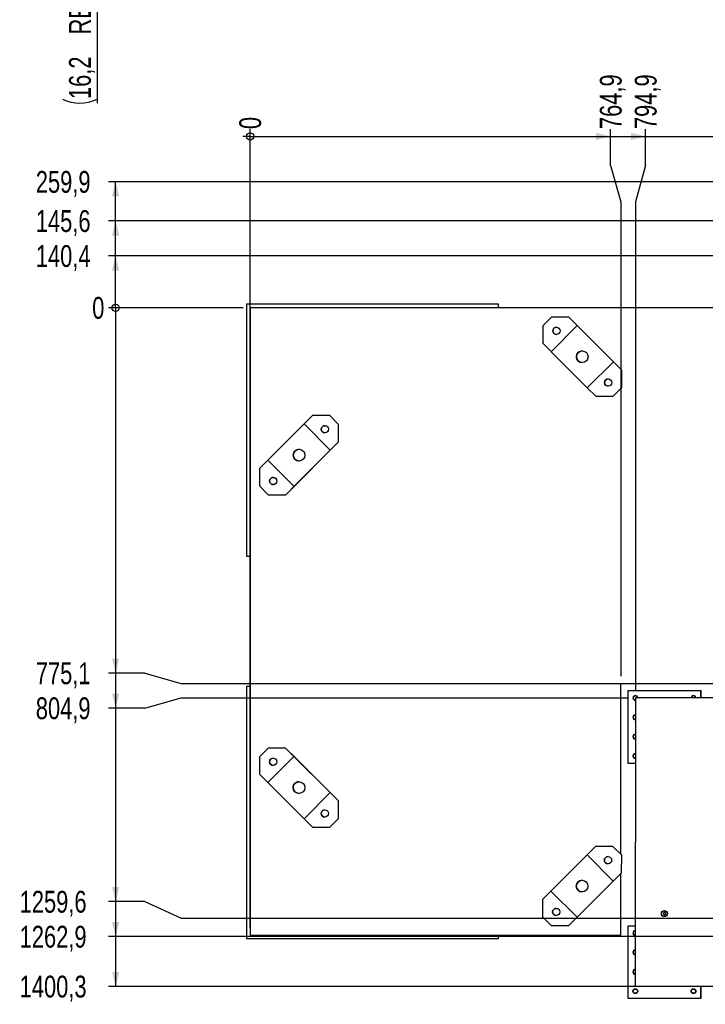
# Model space of a CAD drawing. Header units: millimetres. Extents: x 5 to 589, y 5 to 415.
# Tile 31 of 95: x 174 to 269, y 167 to 302. Entities that reach past the tile are written whole.
import ezdxf

# ---------------------------------------------------------------- set-up
doc = ezdxf.new("R2010")
doc.units = ezdxf.units.MM
doc.layers.add('COTES', color=1, linetype='Continuous')
doc.layers.add('TRAIT-FORT', color=4, linetype='Continuous', lineweight=25)
doc.styles.add('SLDTEXTSTYLE0', font='TXT', dxfattribs={"width": 0.75})
doc.dimstyles.new('SLDDIMSTYLE1', dxfattribs={"dimtxt": 3, "dimasz": 2, "dimexe": 0, "dimexo": 0.0625, "dimgap": 0.75, "dimtad": 1, "dimdec": 1, "dimlfac": 15, "dimrnd": 1e-09, "dimzin": 12, "dimdsep": 46, "dimtxsty": 'SLDTEXTSTYLE0', "dimsah": 1, "dimcen": 0.09, "dimadec": 0, "dimazin": 3, "dimtfac": 1, "dimtdec": 1, "dimtmove": 0, "dimatfit": 0, "dimfxl": 0, "dimfrac": 2, "dimtolj": 1, "dimtzin": 12, "dimarcsym": 0})
doc.dimstyles.new('SLDDIMSTYLE4', dxfattribs={"dimtxt": 3, "dimasz": 0.333333, "dimexe": 0, "dimexo": 0.0625, "dimgap": 0.75, "dimtad": 0, "dimtih": 1, "dimtoh": 1, "dimdec": 0, "dimlfac": 15, "dimrnd": 1e-09, "dimdsep": 46, "dimtxsty": 'SLDTEXTSTYLE0', "dimblk1": 'ORIGIN', "dimblk2": 'ORIGIN', "dimsah": 1, "dimcen": 0.09, "dimadec": 0, "dimazin": 2, "dimtfac": 1, "dimtdec": 0, "dimtofl": 0, "dimtmove": 0, "dimatfit": 3, "dimldrblk": 'ORIGIN', "dimfxl": 0, "dimfrac": 2, "dimtolj": 1, "dimtzin": 12, "dimarcsym": 0})
doc.dimstyles.new('SLDDIMSTYLE5', dxfattribs={"dimtxt": 3, "dimasz": 2, "dimexe": 0, "dimexo": 0.0625, "dimgap": 0.75, "dimtad": 0, "dimtih": 1, "dimtoh": 1, "dimdec": 1, "dimlfac": 15, "dimrnd": 1e-09, "dimzin": 12, "dimdsep": 46, "dimtxsty": 'SLDTEXTSTYLE0', "dimsah": 1, "dimcen": 0.09, "dimadec": 0, "dimazin": 3, "dimtfac": 1, "dimtdec": 1, "dimtofl": 0, "dimtmove": 0, "dimatfit": 3, "dimfxl": 0, "dimfrac": 2, "dimtolj": 1, "dimtzin": 12, "dimarcsym": 0})

# ---------------------------------------------------------------- blocks, each defined once
blk = doc.blocks.new('_D_3')
at = {"layer": 'COTES', "color": 1}
for p, q in [((184.94, 319.74), (184.94, 322.74)), ((204.52, 319.74), (183.94, 319.74)), ((184.94, 319.74), (184.94, 318.66)), ((204.52, 318.66), (183.94, 318.66)), ((184.94, 318.66), (184.94, 290.61))]:
    blk.add_line(p, q, dxfattribs=at)
for centre, start, end in [((182.56, 307.86), 63.4349, 116.5651), ((182.56, 295.94), 243.4349, 296.5651)]:
    blk.add_arc(centre, 5.32, start, end, dxfattribs=at)
for points in [[(184.94, 319.74), (185.44, 321.74), (184.44, 321.74)], [(184.94, 318.66), (184.44, 316.66), (185.44, 316.66)]]:
    blk.add_solid(points, dxfattribs=at)
at = {"layer": 'COTES', "color": 1, "char_height": 3, "attachment_point": 1, "rotation": 90, "style": 'SLDTEXTSTYLE0'}
for s, insert in [('RESINE', (181.08, 300.06)), ('16,2', (181.08, 291.18))]:
    blk.add_mtext(s, dxfattribs=dict(at, insert=insert))
blk = doc.blocks.new('_Origin')
at = {"color": 0, "linetype": 'ByBlock', "lineweight": -2}
blk.add_line((0, 0), (-1, 0), dxfattribs=at)
blk.add_circle((0, 0), 0.5, dxfattribs=at)
blk = doc.blocks.new('_D_5')
at = {"layer": 'COTES', "color": 1}
blk.add_line((205.99, 177.22), (205.99, 287.05), dxfattribs=at)
blk.add_blockref('_Origin', (205.99, 286.05), dxfattribs=at)
at = {"layer": 'COTES', "color": 1, "insert": (204.5, 287.05), "char_height": 3, "attachment_point": 1, "rotation": 90, "style": 'SLDTEXTSTYLE0'}
blk.add_mtext('0', dxfattribs=at)
blk = doc.blocks.new('_D_6')
at = {"layer": 'COTES', "color": 1}
for p, q in [((205.99, 286.05), (255.57, 286.05)), ((255.57, 282.05), (255.57, 287.05)), ((255.57, 282.05), (256.98, 277.05)), ((256.98, 277.05), (256.98, 211.81))]:
    blk.add_line(p, q, dxfattribs=at)
blk.add_solid([(255.57, 286.05), (253.57, 286.55), (253.57, 285.55)], dxfattribs=at)
at = {"layer": 'COTES', "color": 1, "insert": (254.09, 287.05), "char_height": 3, "attachment_point": 1, "rotation": 90, "style": 'SLDTEXTSTYLE0'}
blk.add_mtext('764,9', dxfattribs=at)
blk = doc.blocks.new('_D_7')
at = {"layer": 'COTES', "color": 1}
for p, q in [((255.57, 286.05), (260.39, 286.05)), ((260.39, 282.05), (260.39, 287.05)), ((260.39, 282.05), (258.98, 277.05)), ((258.98, 277.05), (258.98, 209.81))]:
    blk.add_line(p, q, dxfattribs=at)
blk.add_solid([(260.39, 286.05), (258.39, 286.55), (258.39, 285.55)], dxfattribs=at)
at = {"layer": 'COTES', "color": 1, "insert": (258.9, 287.05), "char_height": 3, "attachment_point": 1, "rotation": 90, "style": 'SLDTEXTSTYLE0'}
blk.add_mtext('794,9', dxfattribs=at)
blk = doc.blocks.new('_D_8')
at = {"layer": 'COTES', "color": 1}
for p, q in [((260.39, 286.05), (297.79, 286.05)), ((297.79, 282.05), (297.79, 287.05)), ((297.79, 282.05), (301, 279.8))]:
    blk.add_line(p, q, dxfattribs=at)
blk.add_solid([(297.79, 286.05), (295.79, 286.55), (295.79, 285.55)], dxfattribs=at)
at = {"layer": 'COTES', "color": 1, "insert": (296.31, 287.05), "char_height": 3, "attachment_point": 1, "rotation": 90, "style": 'SLDTEXTSTYLE0'}
blk.add_mtext('1425,2', dxfattribs=at)
blk = doc.blocks.new('_D_9')
at = {"layer": 'COTES', "color": 1}
for p, q in [((297.79, 286.05), (302.6, 286.05)), ((302.6, 282.05), (302.6, 287.05)), ((302.6, 282.05), (305.68, 277.05)), ((305.68, 277.05), (305.68, 263.45))]:
    blk.add_line(p, q, dxfattribs=at)
blk.add_solid([(302.6, 286.05), (300.6, 286.55), (300.6, 285.55)], dxfattribs=at)
at = {"layer": 'COTES', "color": 1, "insert": (301.12, 287.05), "char_height": 3, "attachment_point": 1, "rotation": 90, "style": 'SLDTEXTSTYLE0'}
blk.add_mtext('1495,4', dxfattribs=at)
blk = doc.blocks.new('_D_10')
at = {"layer": 'COTES', "color": 1}
for p, q in [((302.6, 286.05), (307.41, 286.05)), ((307.41, 282.05), (307.41, 287.05)), ((307.41, 282.05), (306.66, 277.05)), ((306.66, 277.05), (306.66, 264.8))]:
    blk.add_line(p, q, dxfattribs=at)
blk.add_solid([(307.41, 286.05), (305.41, 286.55), (305.41, 285.55)], dxfattribs=at)
at = {"layer": 'COTES', "color": 1, "insert": (305.93, 287.05), "char_height": 3, "attachment_point": 1, "rotation": 90, "style": 'SLDTEXTSTYLE0'}
blk.add_mtext('1510,1', dxfattribs=at)
blk = doc.blocks.new('_D_11')
at = {"layer": 'COTES', "color": 1}
for p, q in [((307.41, 286.05), (312.22, 286.05)), ((312.22, 282.05), (312.22, 287.05)), ((312.22, 282.05), (309.02, 277.05)), ((309.02, 277.05), (309.02, 179.28))]:
    blk.add_line(p, q, dxfattribs=at)
blk.add_solid([(312.22, 286.05), (310.22, 286.55), (310.22, 285.55)], dxfattribs=at)
at = {"layer": 'COTES', "color": 1, "insert": (310.74, 287.05), "char_height": 3, "attachment_point": 1, "rotation": 90, "style": 'SLDTEXTSTYLE0'}
blk.add_mtext('1545,5', dxfattribs=at)
blk = doc.blocks.new('_D_12')
at = {"layer": 'COTES', "color": 1}
for p, q in [((312.22, 286.05), (349.5, 286.05)), ((349.5, 282.05), (349.5, 287.05)), ((349.5, 282.05), (350.28, 277.05)), ((350.28, 277.05), (350.28, 179.5))]:
    blk.add_line(p, q, dxfattribs=at)
blk.add_solid([(349.5, 286.05), (347.5, 286.55), (347.5, 285.55)], dxfattribs=at)
at = {"layer": 'COTES', "color": 1, "insert": (348.02, 287.05), "char_height": 3, "attachment_point": 1, "rotation": 90, "style": 'SLDTEXTSTYLE0'}
blk.add_mtext('2164,4', dxfattribs=at)
blk = doc.blocks.new('_D_13')
at = {"layer": 'COTES', "color": 1}
for p, q in [((349.5, 286.05), (354.31, 286.05)), ((354.31, 209.78), (354.31, 287.05))]:
    blk.add_line(p, q, dxfattribs=at)
blk.add_solid([(354.31, 286.05), (352.31, 286.55), (352.31, 285.55)], dxfattribs=at)
at = {"layer": 'COTES', "color": 1, "insert": (352.83, 287.05), "char_height": 3, "attachment_point": 1, "rotation": 90, "style": 'SLDTEXTSTYLE0'}
blk.add_mtext('2224,9', dxfattribs=at)
blk = doc.blocks.new('_D_14')
at = {"layer": 'COTES', "color": 1}
blk.add_line((205.01, 262.47), (186.49, 262.47), dxfattribs=at)
blk.add_blockref('_Origin', (187.49, 262.47), dxfattribs=at)
at = {"layer": 'COTES', "color": 1, "insert": (184.27, 263.96), "char_height": 3, "attachment_point": 1, "style": 'SLDTEXTSTYLE0'}
blk.add_mtext('0', dxfattribs=at)
blk = doc.blocks.new('_D_15')
at = {"layer": 'COTES', "color": 1}
for p, q in [((187.49, 262.47), (187.49, 212.21)), ((191.49, 212.21), (186.49, 212.21)), ((191.49, 212.21), (196.49, 210.8)), ((196.49, 210.8), (304.66, 210.8))]:
    blk.add_line(p, q, dxfattribs=at)
blk.add_solid([(187.49, 212.21), (187.99, 214.21), (186.99, 214.21)], dxfattribs=at)
at = {"layer": 'COTES', "color": 1, "insert": (176.51, 213.7), "char_height": 3, "attachment_point": 1, "style": 'SLDTEXTSTYLE0'}
blk.add_mtext('775,1', dxfattribs=at)
blk = doc.blocks.new('_D_16')
at = {"layer": 'COTES', "color": 1}
for p, q in [((187.49, 212.21), (187.49, 207.4)), ((191.49, 207.4), (196.49, 208.81)), ((196.49, 208.81), (257.98, 208.81)), ((191.49, 207.4), (186.49, 207.4))]:
    blk.add_line(p, q, dxfattribs=at)
blk.add_solid([(187.49, 207.4), (187.99, 209.4), (186.99, 209.4)], dxfattribs=at)
at = {"layer": 'COTES', "color": 1, "insert": (176.51, 208.89), "char_height": 3, "attachment_point": 1, "style": 'SLDTEXTSTYLE0'}
blk.add_mtext('804,9', dxfattribs=at)
blk = doc.blocks.new('_D_17')
at = {"layer": 'COTES', "color": 1}
for p, q in [((187.49, 207.4), (187.49, 180.8)), ((191.49, 180.8), (186.49, 180.8)), ((191.49, 180.8), (196.49, 178.5)), ((196.49, 178.5), (349.28, 178.5))]:
    blk.add_line(p, q, dxfattribs=at)
blk.add_solid([(187.49, 180.8), (187.99, 182.8), (186.99, 182.8)], dxfattribs=at)
at = {"layer": 'COTES', "color": 1, "insert": (174.29, 182.28), "char_height": 3, "attachment_point": 1, "style": 'SLDTEXTSTYLE0'}
blk.add_mtext('1259,6', dxfattribs=at)
blk = doc.blocks.new('_D_18')
at = {"layer": 'COTES', "color": 1}
for p, q in [((187.49, 180.8), (187.49, 175.99)), ((296.67, 175.99), (301.67, 178.28)), ((301.67, 178.28), (308.02, 178.28)), ((296.67, 175.99), (186.49, 175.99))]:
    blk.add_line(p, q, dxfattribs=at)
blk.add_solid([(187.49, 175.99), (187.99, 177.99), (186.99, 177.99)], dxfattribs=at)
at = {"layer": 'COTES', "color": 1, "insert": (174.29, 177.47), "char_height": 3, "attachment_point": 1, "style": 'SLDTEXTSTYLE0'}
blk.add_mtext('1262,9', dxfattribs=at)
blk = doc.blocks.new('_D_19')
at = {"layer": 'COTES', "color": 1}
for p, q in [((187.49, 175.99), (187.49, 169.12)), ((353.3, 169.12), (186.49, 169.12))]:
    blk.add_line(p, q, dxfattribs=at)
blk.add_solid([(187.49, 169.12), (187.99, 171.12), (186.99, 171.12)], dxfattribs=at)
at = {"layer": 'COTES', "color": 1, "insert": (174.29, 170.61), "char_height": 3, "attachment_point": 1, "style": 'SLDTEXTSTYLE0'}
blk.add_mtext('1400,3', dxfattribs=at)
blk = doc.blocks.new('_D_20')
at = {"layer": 'COTES', "color": 1}
for p, q in [((316.81, 269.6), (321.81, 271.83)), ((321.81, 271.83), (349.3, 271.83)), ((316.81, 269.6), (186.49, 269.6)), ((187.49, 262.47), (187.49, 269.6))]:
    blk.add_line(p, q, dxfattribs=at)
blk.add_solid([(187.49, 269.6), (186.99, 267.6), (187.99, 267.6)], dxfattribs=at)
at = {"layer": 'COTES', "color": 1, "insert": (176.51, 271.09), "char_height": 3, "attachment_point": 1, "style": 'SLDTEXTSTYLE0'}
blk.add_mtext('140,4', dxfattribs=at)
blk = doc.blocks.new('_D_21')
at = {"layer": 'COTES', "color": 1}
for p, q in [((275.2, 274.41), (186.49, 274.41)), ((187.49, 269.6), (187.49, 274.41)), ((275.2, 274.41), (280.2, 272.18)), ((280.2, 272.18), (308.06, 272.18))]:
    blk.add_line(p, q, dxfattribs=at)
blk.add_solid([(187.49, 274.41), (186.99, 272.41), (187.99, 272.41)], dxfattribs=at)
at = {"layer": 'COTES', "color": 1, "insert": (176.51, 275.9), "char_height": 3, "attachment_point": 1, "style": 'SLDTEXTSTYLE0'}
blk.add_mtext('145,6', dxfattribs=at)
blk = doc.blocks.new('_D_22')
at = {"layer": 'COTES', "color": 1}
for p, q in [((300, 279.8), (186.49, 279.8)), ((187.49, 274.41), (187.49, 279.8))]:
    blk.add_line(p, q, dxfattribs=at)
blk.add_solid([(187.49, 279.8), (186.99, 277.8), (187.99, 277.8)], dxfattribs=at)
at = {"layer": 'COTES', "color": 1, "insert": (176.51, 281.29), "char_height": 3, "attachment_point": 1, "style": 'SLDTEXTSTYLE0'}
blk.add_mtext('259,9', dxfattribs=at)

msp = doc.modelspace()

# ---------------------------------------------------------------- linework, layer by layer
at = {"color": 7, "linetype": 'Continuous', "lineweight": 18}
msp.add_line((258.9697, 169.147), (264.216, 169.1456), dxfattribs=at)
at = {"layer": 'TRAIT-FORT', "color": 4, "linetype": 'Continuous', "lineweight": 25}
for p, q in [((205.5028, 262.9778), (205.494, 228.3112)), ((240.1695, 262.969), (205.5028, 262.9778)), ((240.1693, 262.4651), (240.1695, 262.969)), ((240.1697, 262.969), (240.1695, 262.969)), ((240.1696, 262.4651), (240.1697, 262.969)), ((206.0071, 262.4737), (205.9852, 176.2154)), ((305.6767, 262.4484), (206.0071, 262.4737)), ((247.4391, 261.1767), (246.2415, 259.9797)), ((247.3877, 256.437), (250.9808, 260.0282)), ((249.8339, 261.1761), (247.4391, 261.1767)), ((250.9812, 260.0282), (249.8339, 261.1761)), ((249.8339, 261.1761), (249.834, 261.1761)), ((251.2806, 259.7288), (249.834, 261.1761)), ((250.9808, 260.0282), (255.9642, 255.0422)), ((250.9812, 260.0282), (250.9808, 260.0282)), ((246.2415, 259.9797), (246.2409, 257.5849)), ((251.2801, 259.7288), (251.2806, 259.7288)), ((255.6651, 255.3416), (251.2801, 259.7288)), ((251.2804, 259.7286), (251.2806, 259.7288)), ((246.2409, 257.5849), (247.388, 256.4373)), ((252.3712, 251.451), (247.3877, 256.437)), ((252.3712, 251.451), (255.9642, 255.0422)), ((252.3717, 251.451), (255.9647, 255.0422)), ((255.6655, 255.3416), (255.6651, 255.3416)), ((257.1121, 253.8943), (255.6655, 255.3416)), ((255.9642, 255.0422), (255.9647, 255.0422)), ((257.112, 253.8943), (255.9647, 255.0422)), ((257.1114, 251.4996), (257.112, 253.8943)), ((257.1115, 251.4996), (257.1121, 253.8943)), ((257.112, 253.8943), (257.1121, 253.8943)), ((252.3717, 251.451), (252.3712, 251.451)), ((252.3717, 251.451), (253.519, 250.3031)), ((255.9137, 250.3025), (257.1114, 251.4996)), ((255.9138, 250.3025), (257.1115, 251.4996)), ((257.1114, 251.4996), (257.1115, 251.4996)), ((253.519, 250.3031), (255.9137, 250.3025)), ((255.9137, 250.3025), (255.9138, 250.3025)), ((208.4373, 241.5076), (213.4233, 246.4911)), ((217.0145, 242.8981), (213.4233, 246.4911)), ((213.4233, 246.4911), (213.4237, 246.4911)), ((214.5717, 247.6384), (213.4237, 246.4911)), ((217.0149, 242.8981), (213.4237, 246.4911)), ((216.9664, 247.6378), (214.5717, 247.6384)), ((218.1635, 246.4401), (216.9664, 247.6378)), ((216.9664, 247.6378), (216.9665, 247.6378)), ((218.1636, 246.4401), (216.9665, 247.6378)), ((218.1628, 244.0454), (218.1635, 246.4401)), ((218.163, 244.0454), (218.1636, 246.4401)), ((218.1635, 246.4401), (218.1636, 246.4401)), ((216.7156, 242.5988), (218.163, 244.0454)), ((217.0149, 242.8981), (218.1628, 244.0454)), ((218.1628, 244.0454), (218.163, 244.0454)), ((217.0145, 242.8981), (212.0285, 237.9146)), ((212.328, 238.2139), (216.7152, 242.5988)), ((216.7152, 242.5988), (216.7156, 242.5988)), ((217.0149, 242.8981), (217.0145, 242.8981)), ((208.4375, 241.5074), (207.2898, 240.3603)), ((212.0285, 237.9146), (208.4373, 241.5076)), ((207.2898, 240.3603), (207.2892, 237.9655)), ((207.2892, 237.9655), (208.4863, 236.7679)), ((210.881, 236.7673), (212.0289, 237.9146)), ((210.8811, 236.7673), (212.3285, 238.2139)), ((212.0285, 237.9146), (212.0289, 237.9146)), ((212.3285, 238.2139), (212.328, 238.2139)), ((212.3285, 238.2139), (212.3282, 238.2141)), ((208.4863, 236.7679), (210.881, 236.7673)), ((210.881, 236.7673), (210.8811, 236.7673)), ((205.494, 228.3112), (205.9984, 228.3111)), ((205.4895, 210.3805), (205.4807, 175.7139)), ((205.9939, 210.3804), (205.4895, 210.3805)), ((256.9743, 187.2846), (256.9803, 210.8141)), ((256.976, 187.2828), (256.982, 210.8141)), ((256.9803, 210.8141), (305.6636, 210.8018)), ((257.9789, 199.8139), (257.9815, 209.8139)), ((257.9815, 209.8139), (267.9815, 209.8113)), ((258.9798, 208.8136), (258.9697, 169.147)), ((306.6464, 208.8015), (258.9798, 208.8136)), ((258.9813, 209.147), (258.9812, 209.147)), ((266.9813, 209.1449), (266.9812, 209.1449)), ((267.9815, 209.8113), (267.9812, 208.8113)), ((267.9814, 208.8113), (267.9817, 209.8113)), ((267.9817, 209.8113), (267.9815, 209.8113)), ((267.9816, 208.8113), (267.9818, 209.8113)), ((267.9818, 209.8113), (267.9817, 209.8113)), ((258.9462, 208.5291), (258.9797, 208.527)), ((258.9455, 205.8624), (258.979, 205.8603)), ((258.9448, 203.1958), (258.9783, 203.1936)), ((208.4774, 201.92), (207.2798, 200.7229)), ((210.8722, 201.9194), (208.4774, 201.92)), ((212.0195, 200.7714), (210.8722, 201.9194)), ((210.8722, 201.9194), (210.8723, 201.9194)), ((212.3189, 200.472), (210.8723, 201.9194)), ((207.2798, 200.7229), (207.2791, 198.3282)), ((208.426, 197.1802), (212.0191, 200.7714)), ((212.0191, 200.7714), (217.0025, 195.7854)), ((212.0195, 200.7714), (212.0191, 200.7714)), ((212.3184, 200.472), (212.3189, 200.472)), ((216.7034, 196.0849), (212.3184, 200.472)), ((212.3187, 200.4718), (212.3189, 200.472)), ((258.9441, 200.5291), (258.9776, 200.527)), ((258.9775, 199.8136), (257.9789, 199.8139)), ((207.2791, 198.3282), (208.4263, 197.1805)), ((213.4095, 192.1943), (208.426, 197.1802)), ((213.4095, 192.1943), (217.0025, 195.7854)), ((213.41, 192.1943), (217.003, 195.7854)), ((216.7038, 196.0849), (216.7034, 196.0849)), ((218.1504, 194.6375), (216.7038, 196.0849)), ((217.0025, 195.7854), (217.003, 195.7854)), ((218.1503, 194.6375), (217.003, 195.7854)), ((218.1497, 192.2428), (218.1503, 194.6375)), ((218.1498, 192.2428), (218.1504, 194.6375)), ((218.1503, 194.6375), (218.1504, 194.6375)), ((213.41, 192.1943), (213.4095, 192.1943)), ((213.41, 192.1943), (214.5573, 191.0463)), ((214.5573, 191.0463), (216.952, 191.0457)), ((216.952, 191.0457), (218.1497, 192.2428)), ((216.952, 191.0457), (216.9521, 191.0457)), ((216.9521, 191.0457), (218.1498, 192.2428)), ((218.1497, 192.2428), (218.1498, 192.2428)), ((253.5033, 188.3619), (252.3554, 187.2145)), ((255.898, 188.3613), (253.5033, 188.3619)), ((257.0951, 187.1636), (255.898, 188.3613)), ((255.898, 188.3613), (255.8981, 188.3613)), ((257.0952, 187.1636), (255.8981, 188.3613)), ((247.3689, 182.2311), (252.3549, 187.2145)), ((255.9461, 183.6215), (252.3549, 187.2145)), ((252.3549, 187.2145), (252.3554, 187.2145)), ((255.9465, 183.6215), (252.3554, 187.2145)), ((257.0945, 184.7689), (257.0951, 187.1636)), ((257.0946, 184.7689), (257.0952, 187.1636)), ((257.0951, 187.1636), (257.0952, 187.1636)), ((255.6472, 183.3223), (257.0946, 184.7689)), ((255.9465, 183.6215), (257.0945, 184.7689)), ((256.9715, 176.2024), (256.9736, 184.648)), ((256.9732, 176.2024), (256.9753, 184.6497)), ((257.0945, 184.7689), (257.0946, 184.7689)), ((255.9461, 183.6215), (250.9601, 178.6381)), ((251.2596, 178.9373), (255.6468, 183.3223)), ((255.6468, 183.3223), (255.6472, 183.3223)), ((255.9465, 183.6215), (255.9461, 183.6215)), ((247.3691, 182.2308), (246.2214, 181.0837)), ((250.9601, 178.6381), (247.3689, 182.2311)), ((246.2214, 181.0837), (246.2208, 178.689)), ((249.8127, 177.4907), (251.2601, 178.9373)), ((251.2601, 178.9373), (251.2596, 178.9373)), ((251.2601, 178.9373), (251.2599, 178.9375)), ((262.9723, 179.2999), (262.8389, 179.223)), ((262.8389, 179.223), (262.8389, 179.069)), ((262.839, 179.223), (262.8389, 179.223)), ((262.839, 179.223), (262.8389, 179.069)), ((262.8389, 179.069), (262.9722, 178.992)), ((262.8389, 179.069), (262.8389, 179.069)), ((262.8389, 179.069), (262.9722, 178.992)), ((262.9723, 179.2999), (262.839, 179.223)), ((262.9722, 178.992), (263.1055, 179.0689)), ((263.1056, 179.2229), (262.9723, 179.2999)), ((263.1055, 179.0689), (263.1056, 179.2229)), ((246.2208, 178.689), (247.4179, 177.4913)), ((247.4179, 177.4913), (249.8126, 177.4907)), ((249.8126, 177.4907), (250.9606, 178.6381)), ((249.8126, 177.4907), (249.8127, 177.4907)), ((250.9601, 178.6381), (250.9606, 178.6381)), ((257.9707, 167.4806), (257.9733, 177.4806)), ((257.9733, 177.4806), (258.9718, 177.4803)), ((205.9852, 176.2154), (256.9715, 176.2024)), ((240.1473, 175.7051), (240.1474, 176.2067)), ((240.1476, 175.7051), (240.1477, 176.2067)), ((256.9715, 176.2024), (256.9732, 176.2024)), ((258.9379, 176.1958), (258.9715, 176.1936)), ((205.4807, 175.7139), (240.1473, 175.7051)), ((240.1476, 175.7051), (240.1473, 175.7051)), ((258.9373, 173.5291), (258.9708, 173.527)), ((258.9366, 170.8624), (258.9701, 170.8603)), ((258.9697, 169.147), (354.303, 169.1228)), ((258.9708, 168.147), (258.9709, 168.147)), ((258.9711, 168.8136), (258.971, 168.8136)), ((266.9708, 168.1449), (266.9709, 168.1449)), ((266.9711, 168.8116), (266.971, 168.8116)), ((267.9711, 169.1447), (267.9707, 167.478)), ((267.9709, 167.478), (267.9713, 169.1447)), ((267.9711, 167.478), (267.9715, 169.1447)), ((267.9707, 167.478), (257.9707, 167.4806)), ((267.9709, 167.478), (267.9707, 167.478)), ((267.9711, 167.478), (267.9709, 167.478))]:
    msp.add_line(p, q, dxfattribs=at)
for centre, radius in [((248.1213, 259.2965), 0.5), ((251.676, 255.7396), 0.8043), ((255.2315, 252.1827), 0.5), ((216.2832, 245.7579), 0.5), ((212.7259, 242.2028), 0.8043), ((209.1694, 238.6477), 0.5), ((209.1596, 200.0397), 0.5), ((212.7143, 196.4828), 0.8043), ((216.2698, 192.9259), 0.5), ((255.2149, 186.4814), 0.5), ((251.6575, 182.9263), 0.8043), ((248.1011, 179.3712), 0.5), ((262.9722, 179.146), 0.42), ((262.9722, 179.146), 0.3767), ((258.9709, 168.4803), 0.3333), ((258.9709, 168.4803), 0.2867), ((266.9709, 168.4783), 0.3333), ((266.9709, 168.4783), 0.2867)]:
    msp.add_circle(centre, radius, dxfattribs=at)
for centre, radius, start, end in [((248.1214, 259.2965), 0.5, 89.985458, 179.985458), ((248.1214, 259.2965), 0.5, 179.985456, 269.985456), ((251.6761, 255.7396), 0.8043, 89.985458, 179.985458), ((251.6761, 255.7396), 0.8043, 179.985456, 269.985456), ((255.2316, 252.1827), 0.5, 89.985458, 179.985458), ((255.2316, 252.1827), 0.5, 179.985456, 269.985456), ((216.2833, 245.7579), 0.5, 89.985458, 269.985455), ((212.726, 242.2028), 0.8043, 89.985458, 269.985455), ((209.1695, 238.6477), 0.5, 89.985458, 269.985455), ((258.9811, 208.8136), 0.3333, 359.985458, 269.985458), ((258.9811, 208.8136), 0.2867, 359.985458, 262.997461), ((266.9811, 208.8116), 0.3333, 359.985455, 179.985458), ((266.9811, 208.8116), 0.2867, 359.985455, 179.985458), ((258.9804, 206.147), 0.3333, 89.985458, 269.985455), ((258.9804, 206.147), 0.2867, 90.256031, 262.997459), ((258.9798, 203.4803), 0.3333, 89.985458, 269.985455), ((258.9798, 203.4803), 0.2867, 90.256031, 262.997459), ((209.1597, 200.0397), 0.5, 89.985458, 179.985458), ((258.9791, 200.8136), 0.3333, 89.985458, 269.985455), ((258.9791, 200.8136), 0.2867, 90.256031, 262.997459), ((209.1597, 200.0397), 0.5, 179.985456, 269.985456), ((212.7144, 196.4828), 0.8043, 89.985458, 179.985458), ((212.7144, 196.4828), 0.8043, 179.985456, 269.985456), ((216.2699, 192.9259), 0.5, 89.985458, 179.985458), ((216.2699, 192.9259), 0.5, 179.985456, 269.985456), ((255.215, 186.4814), 0.5, 89.985458, 269.985455), ((251.6576, 182.9263), 0.8043, 89.985458, 269.985455), ((248.1012, 179.3712), 0.5, 89.985458, 269.985455), ((258.9729, 176.4803), 0.3333, 89.985458, 269.985455), ((258.9729, 176.4803), 0.2867, 90.256031, 262.997459), ((258.9722, 173.8136), 0.3333, 89.985458, 269.985455), ((258.9722, 173.8136), 0.2867, 90.256031, 262.997459), ((258.9716, 171.147), 0.3333, 89.985458, 269.985455), ((258.9715, 171.147), 0.2867, 90.256031, 262.997459)]:
    msp.add_arc(centre, radius, start, end, dxfattribs=at)

# ---------------------------------------------------------------- dimensions: what is measured, and where the dimension line sits
at = {"layer": 'COTES', "color": 1}
dim = msp.add_linear_dim(base=(184.9427, 318.6626), p1=(205.5172, 319.7426), p2=(205.5172, 318.6626), angle=90, text='(<> RESINE)', dimstyle='SLDDIMSTYLE1', dxfattribs=at)
dim.commit()
dim.dimension.update_dxf_attribs({"geometry": '_D_3', "text_midpoint": (184.9427, 301.8967), "dimtype": 160})
for feature_location, offset, dtype, origin, dimstyle, picture, middle in [((300.9978, 279.803), (-3.2033, 7.2515), 1, (205.9852, 176.2154), 'SLDDIMSTYLE5', '_D_8', (297.7945, 293.1503)), ((305.6767, 262.4484), (-3.0721, 24.606), 1, (205.9852, 176.2154), 'SLDDIMSTYLE5', '_D_9', (302.6046, 293.1503)), ((306.6604, 263.8015), (0.7544, 23.2529), 1, (205.9852, 176.2154), 'SLDDIMSTYLE5', '_D_10', (307.4148, 293.1503)), ((309.0216, 178.2815), (3.2033, 108.773), 1, (205.9852, 176.2154), 'SLDDIMSTYLE5', '_D_11', (312.2249, 293.1503)), ((350.2792, 178.5026), (-0.7763, 108.5518), 1, (205.9852, 176.2154), 'SLDDIMSTYLE5', '_D_12', (349.5029, 293.1503)), ((354.3131, 208.7828), (0, 78.2717), 1, (205.9852, 176.2154), 'SLDDIMSTYLE5', '_D_13', (354.3131, 293.1503)), ((256.9803, 210.8141), (-1.4053, 76.2403), 1, (205.9852, 176.2154), 'SLDDIMSTYLE5', '_D_6', (255.5749, 292.0419)), ((258.9798, 208.8136), (1.4053, 78.2408), 1, (205.9852, 176.2154), 'SLDDIMSTYLE5', '_D_7', (260.3851, 292.0419)), ((205.985210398, 176.2153515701), (0, 110.8390769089), 1, (205.985210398, 176.2153515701), 'SLDDIMSTYLE4', '_D_5', (205.985210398, 288.162761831)), ((300.9978, 279.803), (-114.5123, 0), 0, (206.0071, 262.4737), 'SLDDIMSTYLE5', '_D_22', (181.498, 279.803)), ((309.0562, 272.1798), (-122.5707, 2.2325), 0, (206.0071, 262.4737), 'SLDDIMSTYLE5', '_D_21', (181.498, 274.4124)), ((350.3036, 271.8348), (-163.8182, -2.2325), 0, (206.0071, 262.4737), 'SLDDIMSTYLE5', '_D_20', (181.498, 269.6023)), ((206.0071051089, 262.4737487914), (-19.5216458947, 0), 0, (206.0071051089, 262.4737487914), 'SLDDIMSTYLE4', '_D_14', (185.3771258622, 262.4737487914)), ((350.2792, 178.5026), (-163.7938, 2.2945), 0, (206.0071, 262.4737), 'SLDDIMSTYLE5', '_D_17', (180.3896, 180.7971)), ((309.0216, 178.2815), (-122.5361, -2.2945), 0, (206.0071, 262.4737), 'SLDDIMSTYLE5', '_D_18', (180.3896, 175.987)), ((354.303, 169.1228), (-167.8176, 0), 0, (206.0071, 262.4737), 'SLDDIMSTYLE5', '_D_19', (180.3896, 169.1228)), ((305.6636, 210.8018), (-119.1781, 1.411), 0, (206.0071, 262.4737), 'SLDDIMSTYLE5', '_D_15', (181.498, 212.2128)), ((258.9798, 208.8136), (-72.4943, -1.411), 0, (206.0071, 262.4737), 'SLDDIMSTYLE5', '_D_16', (181.498, 207.4026))]:
    dim = msp.add_ordinate_dim(feature_location=feature_location, offset=offset, dtype=dtype, origin=origin, dimstyle=dimstyle, dxfattribs=at)
    dim.commit()
    dim.dimension.update_dxf_attribs({"geometry": picture, "text_midpoint": middle})

doc.saveas('drawing.dxf')
